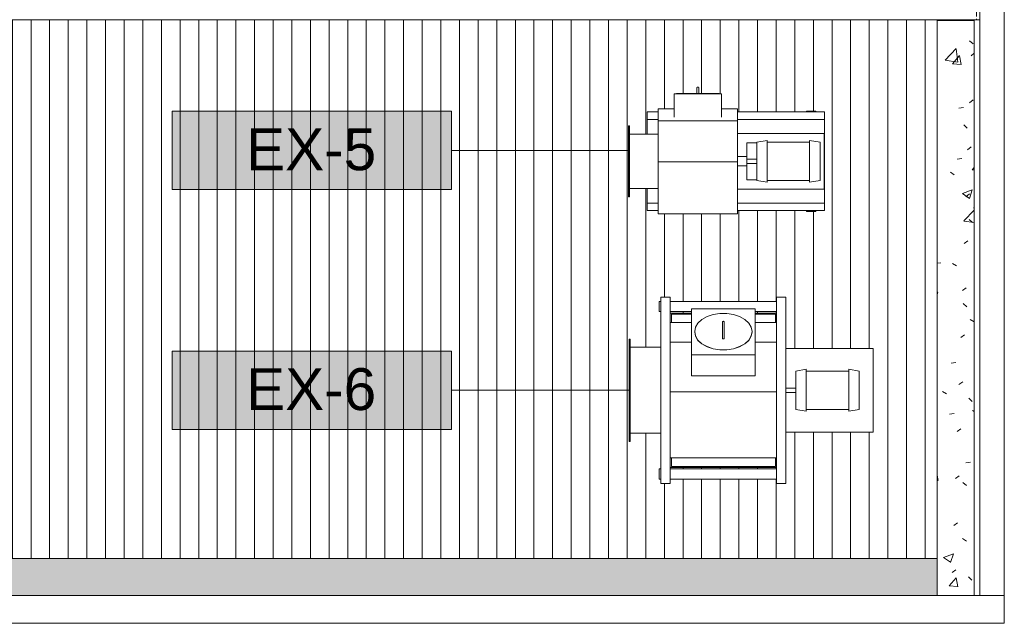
# Model space of a CAD drawing. Header units: metres. Extents: x 2.5 to 41.3, y -72.9 to -49.4.
# Tile 7 of 28: x 34.9 to 40.2, y -71.9 to -68.7. Entities that reach past the tile are written whole.
import ezdxf

# ---------------------------------------------------------------- set-up
doc = ezdxf.new("R2010")
doc.units = ezdxf.units.M
doc.linetypes.add('Oculto 1_5', pattern=[0.0022, 0.0015, -0.0007])
for name, color, linetype, lineweight in [('A-COLS', 7, 'Continuous', 18), ('A-DETL', 7, 'Oculto 1_5', 18), ('A-ROOF', 7, 'Continuous', 18), ('A-ROOF-PATT', 7, 'Continuous', 18), ('A-WALL', 7, 'Continuous', 18), ('I-WALL', 7, 'Continuous', 18), ('M-EQPM', 7, 'Continuous', 18), ('S-BEAM', 7, 'Continuous', 18), ('S-COLS', 7, 'Continuous', 18)]:
    doc.layers.add(name, color=color, linetype=linetype, lineweight=lineweight)
doc.layers.add('M-EQPM-IDEN', color=1, linetype='Continuous', lineweight=9, true_color=0xff0000)
doc.styles.add('Arial_4', font='arial.ttf', dxfattribs={"height": 0.225})

# ---------------------------------------------------------------- blocks, each defined once
blk = doc.blocks.new('4 GRE - ESCOLA DE CINEMA E AUDIOVISUAL CINE REX R07_rvt-1-LAJE TÉCNICA - FRIGORÍFICA')
at = {"layer": 'A-ROOF-PATT', "true_color": 0xeaeaea}
h = blk.add_hatch(dxfattribs=at)
h.set_pattern_fill('FP_22', color=254, style=0, pattern_type=2)
h.set_pattern_definition([(49.86, (21.555, -62.853), (0.54655, -0.047572), [0.05698, -0.62682]), (355.025, (21.555, -62.853), (-0.105729, 0.570328), [0.04572, -0.5029]), (100.502, (21.601, -62.857), (0.440824, 0.522746), [0.04834, -0.53171]), (46.042, (21.555, -62.701), (0.813242, -0.125493), [0.0855, -0.94054]), (96.668, (21.623, -62.712), (0.712216, 0.738586), [0.0725, -0.79748]), (351.227, (21.555, -62.701), (0.712213, 0.738594), [0.06857, -0.75429]), (20.905, (21.631, -62.739), (0.454846, -0.305267), [0.05711, -0.62825]), (326.132, (21.631, -62.739), (0.185403, 0.54982), [0.04565, -0.50214]), (71.365, (21.669, -62.764), (0.640248, 0.244547), [0.04835, -0.53189]), (37.362, (21.555, -62.853), (0.0092705, 0.252405), [0.0251, -0.47081, 0.0251, -0.4845, -0.5039]), (37.362, (21.555, -62.853), (0.0092705, 0.252405), [-1.006, 0.0251, -0.4788]), (7.463, (21.555, -62.853), (0.2004557, 0.2990496), [0.02514, -0.26592, 0.02514, -0.46021, -0.19239]), (7.463, (21.555, -62.853), (0.2004557, 0.2990496), [-0.77641, 0.02514, -0.16724]), (327.629, (21.385, -62.853), (0.406775, -0.0171053), [0.02511, -0.16512, 0.02511, -0.5684, -0.78754]), (327.629, (21.385, -62.853), (0.406775, -0.0171053), [-0.78374, 0.02511, -0.76243]), (317.642, (21.309, -62.853), (0.4443883, 0.075903), [0.02509, -0.222, 0.02509, -0.36873, -0.5588]), (317.642, (21.309, -62.853), (0.4443883, 0.075903), [-0.64091, 0.02509, -0.53371])])
h.paths.add_polyline_path([(11.8831, -71.7931), (17.2405, -71.7931), (17.2405, -69.8532), (17.236, -69.8531), (17.236, -71.5954), (11.9115, -71.5954), (11.9115, -68.6878), (11.7198, -68.6878), (11.7198, -71.7931), (11.7983, -71.7931)])
h.paths.add_polyline_path([(28.7305, -71.7931), (39.8077, -71.7931), (39.8077, -71.5954), (28.736, -71.5954), (28.736, -69.8249), (28.7305, -69.8255), (28.7305, -71.6265)])
h.paths.add_polyline_path([(26.5599, -71.7931), (26.6805, -71.7931), (26.6805, -71.5954), (19.2905, -71.5954), (19.291, -71.7931), (25.1301, -71.7931)])
at = {"layer": 'A-ROOF-PATT', "true_color": 0xd4d4d4}
h = blk.add_hatch(dxfattribs=at)
h.set_pattern_fill('FP_16', color=254, style=0, pattern_type=2)
h.set_pattern_definition([(270, (80.244, -32.101), (0.1, 6e-18), [])])
h.paths.add_polyline_path([(40.0077, -71.7931), (40.0373, -71.7931), (40.0373, -68.7021), (11.9115, -68.7021), (11.9115, -71.5954), (17.236, -71.5954), (17.236, -69.8531), (17.2405, -69.8531), (17.2405, -69.7968), (19.2905, -69.7968), (19.2905, -71.5954), (26.6805, -71.5954), (26.6805, -69.7968), (28.7305, -69.7968), (28.7305, -69.8249), (28.736, -69.8249), (28.736, -71.5954), (39.8077, -71.5954), (39.8077, -68.7044), (40.0077, -68.705), (40.0077, -71.7929)])
h.paths.add_polyline_path([(38.9958, -71.1913), (38.9458, -71.1913), (38.9458, -71.1688), (38.3758, -71.1688), (38.3758, -71.1913), (38.3258, -71.1913), (38.3258, -71.1688), (38.3158, -71.1688), (38.3158, -71.1138), (38.3258, -71.1138), (38.3258, -70.9223), (38.1601, -70.9223), (38.1601, -70.9663), (38.1541, -70.9663), (38.1541, -70.4163), (38.1601, -70.4163), (38.1601, -70.4603), (38.3258, -70.4603), (38.3258, -70.2688), (38.3158, -70.2688), (38.3158, -70.2138), (38.3258, -70.2138), (38.3258, -70.1913), (38.3758, -70.1913), (38.3758, -70.2138), (38.9458, -70.2138), (38.9458, -70.1913), (38.9958, -70.1913), (38.9958, -70.4663), (39.4647, -70.4663), (39.4647, -70.9163), (38.9958, -70.9163), (38.9958, -71.1853)])
h.paths.add_polyline_path([(38.9398, -71.1138), (38.9458, -71.1138), (38.9458, -71.1063), (38.3758, -71.1063), (38.3758, -71.1138), (38.7129, -71.1138)])
h.paths.add_polyline_path([(38.4898, -70.2763), (38.4898, -70.2688), (38.3758, -70.2688), (38.3758, -70.2763), (38.3818, -70.2763)])
h.paths.add_polyline_path([(38.9458, -70.2763), (38.9458, -70.2688), (38.8318, -70.2688), (38.8318, -70.2763), (38.9398, -70.2763)])
h.paths.add_polyline_path([(38.5237, -69.0636), (38.5277, -69.0645), (38.5271, -69.0646)])
h.paths.add_polyline_path([(38.3112, -69.7434), (38.3112, -69.7264), (38.2512, -69.7264), (38.2512, -69.6074), (38.1572, -69.6074), (38.1572, -69.6514), (38.1512, -69.6514), (38.1512, -69.2714), (38.1572, -69.2714), (38.1572, -69.3154), (38.2512, -69.3154), (38.2512, -69.1964), (38.3112, -69.1964), (38.3112, -69.1804), (38.3962, -69.1804), (38.3962, -69.0994), (38.409, -69.0994), (38.4099, -69.0974), (38.4106, -69.0994), (38.4109, -69.0974), (38.4123, -69.0994), (38.4123, -69.0974), (38.5189, -69.0974), (38.5197, -69.0654), (38.5237, -69.0636), (38.5283, -69.0666), (38.5284, -69.0707), (38.5284, -69.0736), (38.5281, -69.0778), (38.5287, -69.0974), (38.6351, -69.0974), (38.6351, -69.0994), (38.6365, -69.0974), (38.6368, -69.0994), (38.6375, -69.0974), (38.6385, -69.0994), (38.6512, -69.0994), (38.6512, -69.1804), (38.7362, -69.1804), (38.7362, -69.1964), (39.1072, -69.1964), (39.1072, -69.1914), (39.1572, -69.1914), (39.1572, -69.1964), (39.2029, -69.1964), (39.2029, -69.7264), (39.1572, -69.7264), (39.1572, -69.7314), (39.1072, -69.7314), (39.1072, -69.7264), (38.7362, -69.7264), (38.7362, -69.7434), (38.3554, -69.7434)])
h.paths.add_polyline_path([(38.5276, -69.0686), (38.5271, -69.068), (38.5272, -69.0684)])
h.paths.add_polyline_path([(38.5194, -69.0649), (38.5203, -69.0638), (38.5203, -69.0646), (38.5194, -69.0649)])
at = {"layer": 'A-ROOF-PATT', "true_color": 0xeaeaea}
h = blk.add_hatch(dxfattribs=at)
h.set_pattern_fill('FP_23', color=254, style=0, pattern_type=2)
h.set_pattern_definition([(49.86, (21.555, -62.853), (0.54655, -0.047572), [0.05698, -0.62682]), (355.025, (21.555, -62.853), (-0.105729, 0.570328), [0.04572, -0.5029]), (100.502, (21.601, -62.857), (0.440824, 0.522746), [0.04834, -0.53171]), (46.042, (21.555, -62.701), (0.813242, -0.125493), [0.0855, -0.94054]), (96.668, (21.623, -62.712), (0.712216, 0.738586), [0.0725, -0.79748]), (351.227, (21.555, -62.701), (0.712213, 0.738594), [0.06857, -0.75429]), (20.905, (21.631, -62.739), (0.454846, -0.305267), [0.05711, -0.62825]), (326.132, (21.631, -62.739), (0.185403, 0.54982), [0.04565, -0.50214]), (71.365, (21.669, -62.765), (0.640248, 0.244547), [0.04835, -0.53189]), (37.362, (21.555, -62.853), (0.0092705, 0.252405), [0.0251, -0.47081, 0.0251, -0.4845, -0.5039]), (37.362, (21.555, -62.853), (0.0092705, 0.252405), [-1.006, 0.0251, -0.4788]), (7.463, (21.555, -62.853), (0.2004557, 0.2990496), [0.02514, -0.26592, 0.02514, -0.46021, -0.19239]), (7.463, (21.555, -62.853), (0.2004557, 0.2990496), [-0.77641, 0.02514, -0.16724]), (327.629, (21.385, -62.853), (0.406775, -0.0171053), [0.02511, -0.16512, 0.02511, -0.5684, -0.78754]), (327.629, (21.385, -62.853), (0.406775, -0.0171053), [-0.78374, 0.02511, -0.76243]), (317.642, (21.309, -62.853), (0.4443883, 0.075903), [0.02509, -0.222, 0.02509, -0.36873, -0.5588]), (317.642, (21.309, -62.853), (0.4443883, 0.075903), [-0.64091, 0.02509, -0.53371])])
h.paths.add_polyline_path([(39.8077, -71.7931), (40.0077, -71.7931), (40.0077, -68.7044), (39.8077, -68.7044), (39.8077, -71.5954)])
at = {"layer": 'A-ROOF', "color": 253, "true_color": 0xaaaaaa}
for p, q in [((40.0373, -68.7021), (11.9115, -68.7021)), ((39.8077, -68.7044), (40.0077, -68.7044)), ((39.8077, -71.5954), (39.8077, -68.7044)), ((40.0077, -68.7044), (40.0077, -71.7931)), ((39.8077, -71.5954), (28.736, -71.5954)), ((39.8077, -71.7931), (39.8077, -71.5954))]:
    blk.add_line(p, q, dxfattribs=at)
at = {"layer": 'A-WALL', "color": 253, "true_color": 0xaaaaaa}
for p, q in [((28.7305, -71.7931), (40.0373, -71.7931)), ((40.1673, -71.9431), (40.1673, -71.7931)), ((40.1673, -71.9431), (28.7305, -71.9431))]:
    blk.add_line(p, q, dxfattribs=at)
at = {"layer": 'I-WALL', "color": 253, "true_color": 0xaaaaaa}
for p, q in [((40.0373, -71.7931), (40.0373, -68.5214)), ((40.1673, -68.5214), (40.1673, -71.7931)), ((40.0373, -71.7931), (40.1673, -71.7931))]:
    blk.add_line(p, q, dxfattribs=at)
blk = doc.blocks.new('Family - P59-300000-LAJE TÉCNICA - FRIGORÍFICA')
at = {"layer": 'A-COLS', "color": 253, "true_color": 0xaaaaaa}
for p, q in [((0.1484, 0.1), (0.15, 0.1)), ((0.15, 0.1), (0.15, -0.1)), ((0.15, -0.1), (0.1484, -0.1))]:
    blk.add_line(p, q, dxfattribs=at)
blk = doc.blocks.new('Family - P59-301640-LAJE TÉCNICA - FRIGORÍFICA')
at = {"layer": 'S-COLS', "color": 253, "true_color": 0xaaaaaa}
for p, q in [((0.1484, 0.1), (0.15, 0.1)), ((0.15, 0.1), (0.15, -0.1)), ((0.15, -0.1), (0.1484, -0.1))]:
    blk.add_line(p, q, dxfattribs=at)
blk = doc.blocks.new('Family - V341-300042-LAJE TÉCNICA - FRIGORÍFICA')
at = {"layer": 'S-BEAM', "color": 253, "true_color": 0xaaaaaa}
for p, q in [((0.075, 1.6151), (0.075, -1.6151)), ((-0.075, 1.5849), (-0.075, 1.5442)), ((-0.075, 1.5342), (-0.075, 1.2942)), ((-0.075, 1.2816), (-0.075, 1.2787)), ((0.0734, -1.6151), (0.075, -1.6151))]:
    blk.add_line(p, q, dxfattribs=at)
blk = doc.blocks.new('ESTRUTURAL CINE REX _011_IFC-1-LAJE TÉCNICA - FRIGORÍFICA')
at = {"layer": 'A-COLS', "color": 253, "lineweight": 18, "true_color": 0xaaaaaa}
blk.add_blockref('Family - P59-301640-LAJE TÉCNICA - FRIGORÍFICA', (40.0189, -71.6931), dxfattribs=at)
at = {"layer": 'S-BEAM', "color": 253, "lineweight": 18, "true_color": 0xaaaaaa}
blk.add_blockref('Family - V341-300042-LAJE TÉCNICA - FRIGORÍFICA', (40.0939, -69.978), dxfattribs=at)
at = {"layer": 'S-COLS', "color": 253, "lineweight": 18, "true_color": 0xaaaaaa}
blk.add_blockref('Family - P59-300000-LAJE TÉCNICA - FRIGORÍFICA', (40.0189, -71.6931), dxfattribs=at)
blk = doc.blocks.new('VENTILADOR Titan LSC e LSF 200 a 1250 - 280 LSC-1064088-LAJE TÉCNICA - FRIGORÍFICA')
at = {"layer": 'A-DETL', "color": 1, "linetype": 'Continuous', "true_color": 0xff0000}
blk.add_line((0.394, 0.2075), (0.394, 0.2075), dxfattribs=at)
at = {"layer": 'A-DETL', "color": 1, "linetype": 'Continuous', "true_color": 0xff0000, "flags": 128}
for points in [[(0.394, 0.2175), (0.394, 0.2175), (0.394, 0.2175), (0.3939, 0.2175), (0.3938, 0.2175), (0.3937, 0.2175), (0.3936, 0.2175)], [(0.3939, 0.2175), (0.394, 0.2175), (0.394, 0.2175)], [(0.3935, 0.2075), (0.3937, 0.2075), (0.3938, 0.2075), (0.3939, 0.2075), (0.3939, 0.2075), (0.394, 0.2075)]]:
    blk.add_lwpolyline(points, dxfattribs=at)
at = {"layer": 'M-EQPM', "color": 1, "true_color": 0xff0000}
for p, q in [((-0.19, 0.585), (-0.19, 0.579)), ((0.19, 0.585), (-0.19, 0.585)), ((0.19, 0.579), (0.19, 0.585)), ((0.19, 0.579), (-0.19, 0.579)), ((-0.146, 0.579), (-0.146, 0.425)), ((0.146, 0.425), (0.146, 0.579)), ((-0.265, 0.485), (-0.225, 0.485)), ((-0.265, 0.485), (-0.265, 0.425)), ((-0.225, 0.485), (-0.146, 0.485)), ((-0.225, 0.485), (-0.225, 0.425)), ((0.146, 0.485), (0.225, 0.485)), ((0.225, 0.485), (0.265, 0.485)), ((0.225, 0.425), (0.225, 0.485)), ((0.265, 0.485), (0.265, 0.425)), ((-0.282, 0.425), (-0.002, 0.425)), ((-0.282, 0), (-0.282, 0.425)), ((-0.002, 0.425), (0.2172, 0.425)), ((-0.002, 0), (-0.002, 0.425)), ((0.282, 0.425), (0.2172, 0.425)), ((0.2172, 0.425), (0.2172, 0)), ((0.282, 0.34), (0.282, 0.425)), ((0.2372, 0.34), (0.362, 0.34)), ((0.362, 0.085), (0.362, 0.34)), ((0.364, 0.3272), (0.362, 0.3272)), ((0.364, 0.3239), (0.364, 0.3272)), ((0.379, 0.2175), (0.364, 0.2175)), ((0.379, 0.2175), (0.364, 0.2175)), ((0.364, 0.2075), (0.379, 0.2075)), ((0.364, 0.2075), (0.379, 0.2075)), ((0.362, 0.085), (0.2372, 0.085)), ((0.282, 0), (0.282, 0.085)), ((0.362, 0.0977), (0.364, 0.0977)), ((0.364, 0.0977), (0.364, 0.1011)), ((-0.002, 0), (-0.282, 0)), ((-0.15, -0.466), (-0.15, 0)), ((0.2172, 0), (-0.002, 0)), ((0.15, -0.466), (0.15, 0)), ((0.2172, 0), (0.282, 0)), ((-0.265, 0), (-0.265, -0.4667)), ((-0.225, 0), (-0.225, -0.4667)), ((-0.1, -0.05), (-0.1, -0.1037)), ((-0.1, -0.05), (-0.025, -0.05)), ((-0.025, 0), (-0.025, -0.05)), ((-0.025, -0.05), (-0.022, -0.05)), ((-0.022, -0.05), (0.025, -0.05)), ((-0.0123, -0.05), (-0.0123, -0.1037)), ((0.0122, -0.1037), (0.0122, -0.05)), ((0.025, -0.05), (0.025, 0)), ((0.025, -0.05), (0.1, -0.05)), ((0.1, -0.05), (0.1, -0.1037)), ((0.225, -0.4667), (0.225, 0)), ((0.265, 0), (0.265, -0.4667)), ((-0.1025, -0.1037), (-0.1125, -0.16)), ((0.1025, -0.1037), (-0.1025, -0.1037)), ((0.1125, -0.16), (0.1025, -0.1037)), ((0.1125, -0.16), (-0.1125, -0.16)), ((-0.1025, -0.16), (-0.1025, -0.3877)), ((0.1025, -0.3877), (0.1025, -0.16)), ((-0.265, -0.371), (-0.27, -0.371)), ((-0.27, -0.371), (-0.27, -0.421)), ((-0.27, -0.421), (-0.265, -0.421)), ((-0.1125, -0.3877), (-0.1025, -0.444)), ((-0.1125, -0.3877), (0.1125, -0.3877)), ((0.1025, -0.444), (0.1125, -0.3877)), ((0.27, -0.371), (0.265, -0.371)), ((0.265, -0.421), (0.27, -0.421)), ((0.27, -0.421), (0.27, -0.371)), ((-0.225, -0.4667), (-0.265, -0.4667)), ((0.225, -0.4667), (-0.225, -0.4667)), ((0.15, -0.466), (-0.15, -0.466)), ((-0.1025, -0.444), (0.1025, -0.444)), ((0.265, -0.4667), (0.225, -0.4667))]:
    blk.add_line(p, q, dxfattribs=at)
at = {"layer": 'M-EQPM', "color": 1, "true_color": 0xff0000, "flags": 128}
for points in [[(0.364, 0.3272), (0.364, 0.3239), (0.364, 0.3141), (0.364, 0.2984), (0.364, 0.2777), (0.364, 0.2532), (0.364, 0.2263), (0.364, 0.1987), (0.364, 0.1718), (0.364, 0.1473), (0.364, 0.1266), (0.364, 0.1109), (0.364, 0.1011), (0.364, 0.0977)], [(0.379, 0.2175), (0.3796, 0.2175), (0.3802, 0.2175), (0.3808, 0.2175), (0.3814, 0.2175), (0.382, 0.2175), (0.3826, 0.2175), (0.3831, 0.2175), (0.3837, 0.2175), (0.3843, 0.2175)], [(0.394, 0.2175), (0.394, 0.2175), (0.394, 0.2175), (0.3939, 0.2175), (0.3938, 0.2175), (0.3937, 0.2175), (0.3936, 0.2175), (0.3934, 0.2175), (0.3932, 0.2175), (0.393, 0.2175), (0.3928, 0.2175), (0.3926, 0.2175), (0.3923, 0.2175), (0.392, 0.2175), (0.3917, 0.2175), (0.3914, 0.2175), (0.391, 0.2175), (0.3907, 0.2175), (0.3903, 0.2175), (0.3899, 0.2175), (0.3895, 0.2175), (0.389, 0.2175), (0.3886, 0.2175), (0.3881, 0.2175), (0.3876, 0.2175), (0.3871, 0.2175), (0.3866, 0.2175), (0.3861, 0.2175), (0.3855, 0.2175), (0.385, 0.2175), (0.3844, 0.2175), (0.3839, 0.2175), (0.3833, 0.2175), (0.3827, 0.2175), (0.3821, 0.2175), (0.3815, 0.2175), (0.381, 0.2175), (0.3804, 0.2175), (0.3798, 0.2175), (0.3792, 0.2175), (0.379, 0.2175)], [(0.3859, 0.2175), (0.3865, 0.2175), (0.387, 0.2175), (0.3875, 0.2175), (0.388, 0.2175), (0.3884, 0.2175), (0.3889, 0.2175), (0.3893, 0.2175), (0.3898, 0.2175), (0.3902, 0.2175), (0.3906, 0.2175), (0.3909, 0.2175), (0.3913, 0.2175), (0.3916, 0.2175), (0.3919, 0.2175), (0.3922, 0.2175), (0.3925, 0.2175), (0.3928, 0.2175)], [(0.3939, 0.2175), (0.394, 0.2175), (0.394, 0.2175)], [(0.394, 0.2175), (0.3942, 0.2175), (0.3944, 0.2175), (0.3946, 0.2175), (0.3948, 0.2174), (0.395, 0.2174), (0.3952, 0.2174), (0.3954, 0.2173), (0.3956, 0.2172), (0.3958, 0.2172), (0.3959, 0.2171), (0.3961, 0.217), (0.3963, 0.2169), (0.3965, 0.2168)], [(0.3977, 0.2158), (0.3979, 0.2157), (0.398, 0.2155), (0.3981, 0.2154), (0.3982, 0.2152), (0.3983, 0.215), (0.3984, 0.2149), (0.3985, 0.2147), (0.3986, 0.2145), (0.3987, 0.2143), (0.3987, 0.2141), (0.3988, 0.2139), (0.3988, 0.2137), (0.3989, 0.2135), (0.3989, 0.2133), (0.399, 0.2132), (0.399, 0.213), (0.399, 0.2128), (0.399, 0.2126), (0.399, 0.2125)], [(0.399, 0.2125), (0.399, 0.2123), (0.399, 0.2121), (0.399, 0.2119), (0.3989, 0.2117), (0.3989, 0.2115), (0.3989, 0.2113), (0.3988, 0.2111), (0.3987, 0.2109), (0.3987, 0.2107), (0.3986, 0.2106), (0.3985, 0.2104), (0.3984, 0.2102), (0.3983, 0.21), (0.3982, 0.2098), (0.3981, 0.2097), (0.398, 0.2095), (0.3979, 0.2094), (0.3978, 0.2092)], [(0.3839, 0.2075), (0.3833, 0.2075), (0.3827, 0.2075), (0.3821, 0.2075), (0.3815, 0.2075), (0.381, 0.2075), (0.3804, 0.2075), (0.3798, 0.2075), (0.3792, 0.2075), (0.379, 0.2075)], [(0.379, 0.2075), (0.3796, 0.2075), (0.3802, 0.2075), (0.3808, 0.2075), (0.3814, 0.2075), (0.382, 0.2075), (0.3826, 0.2075), (0.3831, 0.2075), (0.3837, 0.2075), (0.3843, 0.2075), (0.3848, 0.2075), (0.3854, 0.2075), (0.3859, 0.2075), (0.3865, 0.2075), (0.387, 0.2075), (0.3875, 0.2075), (0.388, 0.2075), (0.3884, 0.2075), (0.3889, 0.2075), (0.3893, 0.2075), (0.3898, 0.2075), (0.3902, 0.2075), (0.3906, 0.2075), (0.3909, 0.2075), (0.3913, 0.2075), (0.3916, 0.2075), (0.3919, 0.2075), (0.3922, 0.2075), (0.3925, 0.2075), (0.3928, 0.2075), (0.393, 0.2075), (0.3932, 0.2075), (0.3934, 0.2075), (0.3935, 0.2075), (0.3937, 0.2075), (0.3938, 0.2075), (0.3939, 0.2075), (0.3939, 0.2075), (0.394, 0.2075), (0.394, 0.2075)], [(0.3926, 0.2075), (0.3923, 0.2075), (0.392, 0.2075), (0.3917, 0.2075), (0.3914, 0.2075), (0.391, 0.2075), (0.3907, 0.2075), (0.3903, 0.2075), (0.3899, 0.2075), (0.3895, 0.2075), (0.389, 0.2075), (0.3886, 0.2075), (0.3881, 0.2075), (0.3876, 0.2075), (0.3871, 0.2075), (0.3866, 0.2075), (0.3861, 0.2075)], [(0.3965, 0.2082), (0.3964, 0.2081), (0.3962, 0.208), (0.396, 0.2079), (0.3958, 0.2078), (0.3956, 0.2078), (0.3954, 0.2077), (0.3952, 0.2077), (0.395, 0.2076), (0.3948, 0.2076), (0.3947, 0.2075), (0.3945, 0.2075), (0.3943, 0.2075), (0.3941, 0.2075), (0.394, 0.2075)], [(0.394, 0.2075), (0.394, 0.2075), (0.394, 0.2075)]]:
    blk.add_lwpolyline(points, dxfattribs=at)
blk = doc.blocks.new('VENTILADOR Titan LSC e LSF 200 a 1250 - 450 LSC-1114364-LAJE TÉCNICA - FRIGORÍFICA')
at = {"layer": 'A-DETL', "color": 1, "linetype": 'Continuous', "true_color": 0xff0000}
for p, q in [((0.3688, 0.2886), (0.369, 0.2885)), ((0.369, 0.2816), (0.3689, 0.2814))]:
    blk.add_line(p, q, dxfattribs=at)
at = {"layer": 'A-DETL', "color": 1, "linetype": 'Continuous', "true_color": 0xff0000, "flags": 128}
for points in [[(0.3654, 0.29), (0.3654, 0.29), (0.3653, 0.29), (0.3653, 0.29), (0.3652, 0.29), (0.3651, 0.29), (0.3649, 0.29)], [(0.3654, 0.28), (0.3653, 0.28), (0.3653, 0.28), (0.3652, 0.28), (0.3651, 0.28), (0.3649, 0.28)], [(0.365, 0.29), (0.3651, 0.29), (0.3652, 0.29), (0.3653, 0.29), (0.3653, 0.29), (0.3654, 0.29), (0.3654, 0.29)], [(0.365, 0.28), (0.3651, 0.28), (0.3652, 0.28), (0.3653, 0.28), (0.3653, 0.28)]]:
    blk.add_lwpolyline(points, dxfattribs=at)
at = {"layer": 'M-EQPM', "color": 1, "true_color": 0xff0000}
for p, q in [((-0.275, 0.7916), (-0.275, 0.7856)), ((0.275, 0.7916), (-0.275, 0.7916)), ((0.275, 0.7856), (-0.275, 0.7856)), ((-0.231, 0.7856), (-0.231, 0.62)), ((0.231, 0.62), (0.231, 0.7856)), ((0.275, 0.7856), (0.275, 0.7916)), ((-0.5, 0.57), (-0.5, 0.62)), ((0.5, 0.62), (-0.5, 0.62)), ((-0.4775, 0.63), (-0.4225, 0.63)), ((-0.4775, 0.63), (-0.4775, 0.62)), ((-0.4225, 0.62), (-0.4225, 0.63)), ((0.4225, 0.63), (0.4775, 0.63)), ((0.4225, 0.63), (0.4225, 0.62)), ((0.4775, 0.62), (0.4775, 0.63)), ((0.5, 0.62), (0.5, 0.57)), ((-0.5, 0.57), (0.5, 0.57)), ((-0.4775, 0.57), (-0.4775, 0)), ((-0.4225, 0), (-0.4225, 0.57)), ((-0.415, 0.57), (-0.415, 0)), ((-0.409, 0.006), (-0.409, 0.564)), ((-0.409, 0.564), (-0.3635, 0.564)), ((-0.3635, 0), (-0.3635, 0.57)), ((-0.0085, 0), (-0.0085, 0.57)), ((0.2579, 0.57), (0.2579, 0.456)), ((0.3633, 0.564), (0.409, 0.564)), ((0.3635, 0.456), (0.3635, 0.57)), ((0.409, 0.564), (0.409, 0.456)), ((0.415, 0.57), (0.415, 0.456)), ((0.4225, 0.57), (0.4225, 0.456)), ((0.4775, 0), (0.4775, 0.57)), ((0.0767, 0.456), (0.1899, 0.456)), ((0.0767, 0.456), (0.0767, 0.114)), ((0.1899, 0.456), (0.4373, 0.456)), ((0.1899, 0.114), (0.1899, 0.456)), ((0.315, 0.4389), (0.3136, 0.4389)), ((0.4373, 0.456), (0.4373, 0.114)), ((0.2903, 0.29), (0.2797, 0.29)), ((0.2797, 0.28), (0.2903, 0.28)), ((0.361, 0.29), (0.3115, 0.29)), ((0.3115, 0.28), (0.361, 0.28)), ((0.1899, 0.114), (0.0767, 0.114)), ((0.4373, 0.114), (0.1899, 0.114)), ((0.2579, 0.114), (0.2579, 0)), ((0.3136, 0.1311), (0.315, 0.1311)), ((0.3635, 0), (0.3635, 0.114)), ((0.409, 0.114), (0.409, 0.006)), ((0.415, 0.114), (0.415, 0)), ((0.4225, 0.114), (0.4225, 0)), ((-0.5, -0.05), (-0.5, 0)), ((-0.5, 0), (0.5, 0)), ((-0.3635, 0.006), (-0.409, 0.006)), ((0.409, 0.006), (0.3632, 0.006)), ((0.5, 0), (0.5, -0.05)), ((0.5, -0.05), (-0.5, -0.05)), ((-0.225, -0.05), (-0.225, -0.519)), ((-0.0123, -0.05), (-0.0123, -0.1037)), ((0.0122, -0.1037), (0.0122, -0.05)), ((0.225, -0.519), (0.225, -0.05)), ((-0.1025, -0.1037), (-0.1125, -0.16)), ((0.1025, -0.1037), (-0.1025, -0.1037)), ((0.1125, -0.16), (0.1025, -0.1037)), ((0.1125, -0.16), (-0.1125, -0.16)), ((-0.1025, -0.16), (-0.1025, -0.3877)), ((0.1025, -0.3877), (0.1025, -0.16)), ((-0.1125, -0.3877), (-0.1025, -0.444)), ((-0.1125, -0.3877), (0.1125, -0.3877)), ((0.1025, -0.444), (0.1125, -0.3877)), ((-0.1025, -0.444), (0.1025, -0.444)), ((0.225, -0.519), (-0.225, -0.519))]:
    blk.add_line(p, q, dxfattribs=at)
at = {"layer": 'M-EQPM', "color": 1, "true_color": 0xff0000, "flags": 128}
for points in [[(0.3136, 0.1311), (0.2902, 0.1356), (0.2681, 0.1487), (0.2487, 0.1698), (0.233, 0.1976), (0.222, 0.2304), (0.2164, 0.2664), (0.2164, 0.3036), (0.222, 0.3396), (0.233, 0.3724), (0.2487, 0.4002), (0.2681, 0.4213), (0.2902, 0.4344), (0.3136, 0.4389)], [(0.315, 0.4389), (0.2916, 0.4344), (0.2695, 0.4213), (0.2501, 0.4002), (0.2344, 0.3724), (0.2234, 0.3396), (0.2178, 0.3036), (0.2178, 0.2664), (0.2234, 0.2304), (0.2344, 0.1976), (0.2501, 0.1698), (0.2695, 0.1487), (0.2916, 0.1356), (0.315, 0.1311)], [(0.315, 0.1311), (0.3385, 0.1356), (0.3605, 0.1487), (0.38, 0.1698), (0.3956, 0.1976), (0.4066, 0.2304), (0.4122, 0.2664), (0.4122, 0.3036), (0.4066, 0.3396), (0.3956, 0.3724), (0.38, 0.4002), (0.3605, 0.4213), (0.3385, 0.4344), (0.315, 0.4389)], [(0.3115, 0.29), (0.311, 0.29), (0.3106, 0.29), (0.3101, 0.29), (0.3097, 0.29), (0.3092, 0.29), (0.3087, 0.29), (0.3081, 0.29), (0.3076, 0.29), (0.3071, 0.29), (0.3065, 0.29), (0.306, 0.29), (0.3054, 0.29), (0.3048, 0.29), (0.3042, 0.29), (0.3036, 0.29), (0.303, 0.29), (0.3025, 0.29), (0.3019, 0.29), (0.3013, 0.29), (0.3007, 0.29), (0.3001, 0.29), (0.2995, 0.29), (0.2989, 0.29), (0.2983, 0.29), (0.2977, 0.29), (0.2971, 0.29), (0.2965, 0.29), (0.2959, 0.29), (0.2954, 0.29), (0.2948, 0.29), (0.2943, 0.29), (0.2938, 0.29), (0.2932, 0.29), (0.2927, 0.29), (0.2922, 0.29), (0.2917, 0.29), (0.2913, 0.29), (0.2908, 0.29), (0.2904, 0.29), (0.2903, 0.29)], [(0.2903, 0.28), (0.2907, 0.28), (0.2911, 0.28), (0.2916, 0.28), (0.2921, 0.28), (0.2926, 0.28), (0.2931, 0.28), (0.2936, 0.28), (0.2941, 0.28), (0.2947, 0.28), (0.2952, 0.28), (0.2958, 0.28), (0.2964, 0.28), (0.2969, 0.28), (0.2975, 0.28), (0.2981, 0.28), (0.2987, 0.28), (0.2993, 0.28), (0.2999, 0.28), (0.3005, 0.28), (0.3011, 0.28), (0.3017, 0.28), (0.3023, 0.28), (0.3029, 0.28), (0.3035, 0.28), (0.3041, 0.28), (0.3047, 0.28), (0.3052, 0.28), (0.3058, 0.28), (0.3064, 0.28), (0.3069, 0.28), (0.3075, 0.28), (0.308, 0.28), (0.3085, 0.28), (0.309, 0.28), (0.3095, 0.28), (0.31, 0.28), (0.3105, 0.28), (0.3109, 0.28), (0.3114, 0.28), (0.3115, 0.28)], [(0.3654, 0.29), (0.3654, 0.29), (0.3653, 0.29), (0.3653, 0.29), (0.3652, 0.29), (0.3651, 0.29), (0.3649, 0.29), (0.3648, 0.29), (0.3646, 0.29), (0.3644, 0.29), (0.3642, 0.29), (0.3639, 0.29), (0.3637, 0.29), (0.3634, 0.29), (0.3631, 0.29), (0.3628, 0.29), (0.3624, 0.29), (0.362, 0.29), (0.3616, 0.29), (0.3612, 0.29), (0.361, 0.29)], [(0.361, 0.28), (0.3614, 0.28), (0.3618, 0.28), (0.3622, 0.28), (0.3625, 0.28), (0.3629, 0.28), (0.3632, 0.28), (0.3635, 0.28), (0.3638, 0.28), (0.364, 0.28), (0.3643, 0.28), (0.3645, 0.28), (0.3647, 0.28), (0.3648, 0.28), (0.365, 0.28), (0.3651, 0.28), (0.3652, 0.28), (0.3653, 0.28), (0.3653, 0.28), (0.3654, 0.28), (0.3654, 0.28)], [(0.3618, 0.29), (0.3622, 0.29), (0.3625, 0.29), (0.3629, 0.29), (0.3632, 0.29), (0.3635, 0.29), (0.3638, 0.29), (0.364, 0.29), (0.3643, 0.29), (0.3645, 0.29), (0.3647, 0.29), (0.3648, 0.29), (0.365, 0.29), (0.3651, 0.29), (0.3652, 0.29), (0.3653, 0.29), (0.3653, 0.29), (0.3654, 0.29), (0.3654, 0.29)], [(0.3654, 0.28), (0.3654, 0.28), (0.3653, 0.28), (0.3653, 0.28), (0.3652, 0.28), (0.3651, 0.28), (0.3649, 0.28), (0.3648, 0.28), (0.3646, 0.28), (0.3644, 0.28), (0.3642, 0.28), (0.3639, 0.28), (0.3637, 0.28), (0.3634, 0.28), (0.3631, 0.28), (0.3628, 0.28), (0.3624, 0.28), (0.362, 0.28)], [(0.3654, 0.29), (0.3656, 0.29), (0.3658, 0.29), (0.366, 0.29), (0.3662, 0.2899), (0.3664, 0.2899), (0.3666, 0.2899), (0.3668, 0.2898), (0.3669, 0.2897), (0.3671, 0.2897), (0.3673, 0.2896), (0.3675, 0.2895), (0.3677, 0.2894), (0.3679, 0.2893), (0.368, 0.2892), (0.3682, 0.2891), (0.3684, 0.289), (0.3685, 0.2889), (0.3687, 0.2888), (0.3688, 0.2886), (0.369, 0.2885), (0.3691, 0.2883), (0.3692, 0.2882), (0.3693, 0.288), (0.3695, 0.2879), (0.3696, 0.2877), (0.3697, 0.2875), (0.3698, 0.2874), (0.3699, 0.2872), (0.37, 0.287), (0.37, 0.2868), (0.3701, 0.2866), (0.3702, 0.2864), (0.3702, 0.2862), (0.3703, 0.286), (0.3703, 0.2858), (0.3703, 0.2857), (0.3704, 0.2855), (0.3704, 0.2853), (0.3704, 0.2851), (0.3704, 0.285)], [(0.3704, 0.285), (0.3704, 0.2848), (0.3704, 0.2846), (0.3703, 0.2844), (0.3703, 0.2842), (0.3703, 0.284), (0.3702, 0.2838), (0.3702, 0.2836), (0.3701, 0.2834), (0.3701, 0.2832), (0.37, 0.2831), (0.3699, 0.2829), (0.3698, 0.2827), (0.3697, 0.2825), (0.3696, 0.2823), (0.3695, 0.2822), (0.3694, 0.282), (0.3693, 0.2819), (0.3691, 0.2817), (0.369, 0.2816), (0.3689, 0.2814), (0.3687, 0.2813), (0.3686, 0.2811), (0.3684, 0.281), (0.3682, 0.2809), (0.3681, 0.2808), (0.3679, 0.2807), (0.3677, 0.2806), (0.3675, 0.2805), (0.3674, 0.2804), (0.3672, 0.2803), (0.367, 0.2803), (0.3668, 0.2802), (0.3666, 0.2802), (0.3664, 0.2801), (0.3662, 0.2801), (0.366, 0.28), (0.3658, 0.28), (0.3656, 0.28), (0.3654, 0.28), (0.3654, 0.28)]]:
    blk.add_lwpolyline(points, dxfattribs=at)
at = {"layer": 'M-EQPM', "color": 1, "true_color": 0xff0000}
for start_param, end_param in [(6.021386, 7.853982), (1.570796, 3.403392)]:
    blk.add_ellipse((0.2797, 0.285), major_axis=(0, 0.005), ratio=0.707107, start_param=start_param, end_param=end_param, dxfattribs=at)
blk = doc.blocks.new('M_Identificador de equipamento mecânico_BTS - Em caixas-817025-LAJE TÉCNICA - FRIGORÍFICA')
at = {"layer": 'M-EQPM-IDEN', "true_color": 0xf5f5f5}
blk.add_hatch(color=7, dxfattribs=at).paths.add_polyline_path([(0.01, 0.0028), (0.01, -0.0028), (-0.01, -0.0028), (-0.01, 0.0028)])
at = {"layer": 'M-EQPM-IDEN'}
for p, q in [((0.01, 0.0028), (-0.01, 0.0028)), ((-0.01, 0.0028), (-0.01, -0.0028)), ((-0.01, 0.0028), (0.01, 0.0028)), ((-0.01, -0.0028), (-0.01, 0.0028)), ((0.01, -0.0028), (0.01, 0.0028)), ((0.01, 0.0028), (0.01, -0.0028)), ((-0.01, -0.0028), (0.01, -0.0028)), ((0.01, -0.0028), (-0.01, -0.0028))]:
    blk.add_line(p, q, dxfattribs=at)

msp = doc.modelspace()

# ---------------------------------------------------------------- linework, layer by layer
at = {"layer": 'M-EQPM-IDEN'}
for p, q in [((38.1512, -69.4029), (37.2014, -69.4029)), ((38.1541, -70.6913), (37.2014, -70.6913))]:
    msp.add_line(p, q, dxfattribs=at)

# ---------------------------------------------------------------- block references
at = {"lineweight": 5}
for name in ['4 GRE - ESCOLA DE CINEMA E AUDIOVISUAL CINE REX R07_rvt-1-LAJE TÉCNICA - FRIGORÍFICA', 'ESTRUTURAL CINE REX _011_IFC-1-LAJE TÉCNICA - FRIGORÍFICA']:
    msp.add_blockref(name, (0, 0), dxfattribs=at)
at = {"layer": 'A-DETL', "color": 1, "linetype": 'Continuous', "true_color": 0xff0000}
for name, p, rotation in [('VENTILADOR Titan LSC e LSF 200 a 1250 - 280 LSC-1064088-LAJE TÉCNICA - FRIGORÍFICA', (38.7362, -69.4614), 90.00000000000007), ('VENTILADOR Titan LSC e LSF 200 a 1250 - 450 LSC-1114364-LAJE TÉCNICA - FRIGORÍFICA', (38.9458, -70.6913), 89.9999999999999)]:
    msp.add_blockref(name, p, dxfattribs=dict(at, rotation=rotation))
at = {"layer": 'M-EQPM-IDEN', "xscale": 74.99999999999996, "yscale": 74.99999999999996, "zscale": 74.99999999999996}
for p in [(36.4514, -69.4029), (36.4514, -70.6913)]:
    msp.add_blockref('M_Identificador de equipamento mecânico_BTS - Em caixas-817025-LAJE TÉCNICA - FRIGORÍFICA', p, dxfattribs=at)

# ---------------------------------------------------------------- texts
at = {"layer": 'M-EQPM-IDEN', "color": 7, "char_height": 0.225, "width": 0.847785, "attachment_point": 1, "style": 'Arial_4'}
for s, insert in [('EX-5', (36.0986, -69.2842)), ('EX-6', (36.0986, -70.5726))]:
    msp.add_mtext(s, dxfattribs=dict(at, insert=insert))

doc.saveas('drawing.dxf')
